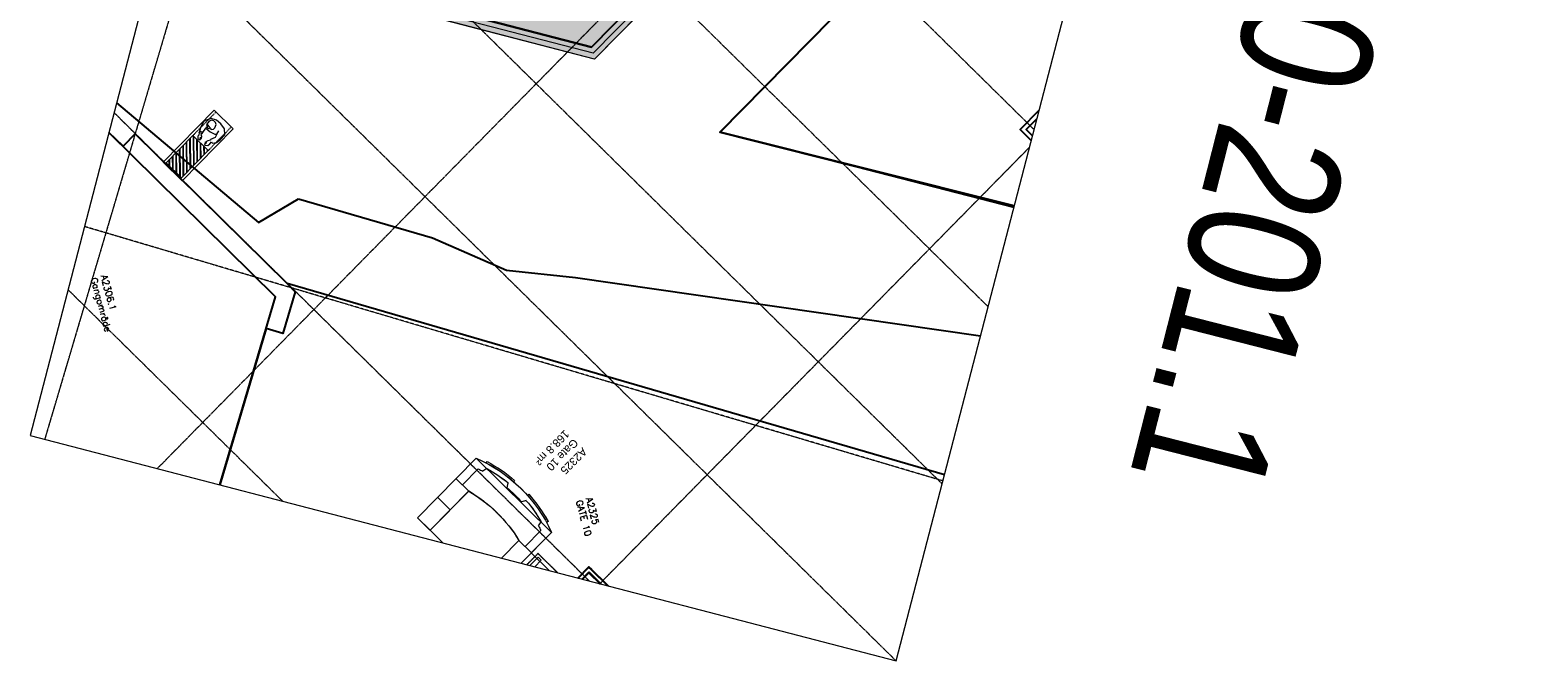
# Model space of a CAD drawing. Header units: millimetres. Extents: x 1589461 to 1701858, y 2333614 to 2610588.
# Tile 1 of 50: x 1589461 to 1623729, y 2333614 to 2347942. Entities that reach past the tile are written whole.
import ezdxf
from ezdxf.enums import TextEntityAlignment as Align

# ---------------------------------------------------------------- set-up
doc = ezdxf.new("R2010")
doc.units = ezdxf.units.MM
for name, pattern in [('Dash', [6.35, 3.175, -3.175]), ('zv001-h02-a-200-1-0001$0$Grid Line', [22.225, 12.7, -3.175, 3.175, -3.175]), ('zv001-h02-a-200-1-0001$0$IMPORT-HIDDEN _4_', [4.7625, 3.175, -1.5875])]:
    doc.linetypes.add(name, pattern=pattern)
for name, color, linetype, lineweight in [('A200 - Bank', 7, 'Continuous', 5), ('A852-TYNN', 7, 'Continuous', 5), ('G-ANNO-TEXT', 7, 'Continuous', 30), ('zv001-h02-a-200-1-0001$0$24_Innervegg', 7, 'Continuous', 0), ('zv001-h02-a-200-1-0001$0$271_Fast inventar', 7, 'Continuous', 0), ('zv001-h02-a-200-1-0001$0$822_Akselinjer', 7, 'Continuous', 0), ('zv001-h02-a-200-1-0001$0$83_Tekst', 7, 'Continuous', 0)]:
    doc.layers.add(name, color=color, linetype=linetype, lineweight=lineweight)
doc.layers.add('A200-14_Kiosk', color=7, linetype='Continuous', lineweight=5, true_color=0xc7d6ef)
for name, color, linetype in [('isy-zv001-h02$0$A861 soner eks', 255, 'Continuous'), ('isy-zv001-h02$0$A861-utgåtte rom', 255, 'Continuous'), ('isy-zv001-h02$0$A862-B-T', 255, 'Continuous'), ('isy-zv001-h02$0$A862-N-RLin', 255, 'Continuous'), ('isy-zv001-h02$0$A862-N-T', 255, 'Continuous'), ('isy-zv001-h02$0$A862-NA', 255, 'Continuous'), ('isy-zv001-h02$0$A862-NR', 255, 'Continuous')]:
    doc.layers.add(name, color=color, linetype=linetype)
doc.styles.add('Arial_5', font='arial.ttf', dxfattribs={"width": 0.8, "height": 2})
doc.styles.add('isy-zv001-h02$0$ROMANS', font='romans.shx')
doc.styles.add('isy-zv001-h02$0$Standard', font='txt')
doc.styles.add('zv001-h02-a-200-1-0001$0$Arial_2', font='arial.ttf', dxfattribs={"height": 500})

# ---------------------------------------------------------------- blocks, each defined once
blk = doc.blocks.new('isy-zv001-h02$0$Arkiv_0.975_234', base_point=(302896, 40813))
at = {"linetype": 'Continuous', "style": 'isy-zv001-h02$0$Standard', "flags": 1}
for tag in ['floor_f', 'ROOM_WALLS_SURF', 'ROOM_DOORS_SURF', 'ROOM_WINDS_SURF', 'ROOM_BASELEV', 'ROOM_HEIGHT', 'ROOM_NET_AREA', 'ROOM_REDUCED_AREA', 'ROOM_CALC_AREA', 'ROOM_VOLUME']:
    blk.add_attdef(tag, text='', height=2000, dxfattribs=at).set_placement((302896, 39780), align=Align.BOTTOM_LEFT)
at = {"layer": 'isy-zv001-h02$0$A862-B-T', "linetype": 'Continuous', "style": 'isy-zv001-h02$0$Standard'}
blk.add_attdef('Bruttoareal', text='', height=2000, dxfattribs=at).set_placement((302896, 39780), align=Align.BOTTOM_LEFT)
at = {"layer": 'isy-zv001-h02$0$A862-N-T', "color": 2, "style": 'isy-zv001-h02$0$Standard'}
blk.add_attdef('Nettoareal', text='', height=125, dxfattribs=at).set_placement((302614, 40515), align=Align.BOTTOM_LEFT)
at = {"layer": 'isy-zv001-h02$0$A862-NA', "color": 1, "style": 'isy-zv001-h02$0$Standard'}
blk.add_attdef('ROOM_NAME', text='', height=125, dxfattribs=at).set_placement((302614, 40702), align=Align.BOTTOM_LEFT)
at = {"layer": 'isy-zv001-h02$0$A862-NR', "style": 'isy-zv001-h02$0$Standard'}
blk.add_attdef('ROOM_NUMBER', text='', height=125, dxfattribs=at).set_placement((302614, 40890), align=Align.BOTTOM_LEFT)
blk = doc.blocks.new('A$C08C80EA1')
at = {"layer": 'A200 - Bank'}
for p, q in [((24, 455), (0, 315)), ((118, 552), (24, 455)), ((272, 560), (118, 552)), ((233, 412), (148, 392)), ((233, 414), (313, 442)), ((262, 381), (233, 414)), ((301, 266), (262, 381)), ((368, 540), (272, 560)), ((313, 442), (422, 392)), ((449, 479), (368, 540)), ((422, 392), (432, 406)), ((432, 406), (485, 369)), ((441, 448), (449, 479)), ((500, 457), (441, 448)), ((485, 369), (558, 353)), ((560, 450), (500, 457)), ((534, 371), (548, 384)), ((560, 367), (534, 371)), ((548, 384), (593, 371)), ((558, 353), (560, 367)), ((603, 394), (560, 450)), ((593, 371), (603, 394)), ((0, 315), (12, 181)), ((12, 181), (71, 73)), ((87, 250), (63, 205)), ((63, 205), (63, 154)), ((63, 154), (85, 110)), ((71, 73), (195, 8)), ((85, 110), (144, 79)), ((160, 278), (87, 250)), ((144, 79), (238, 93)), ((205, 284), (160, 278)), ((195, 8), (250, 0)), ((252, 246), (205, 284)), ((231, 104), (238, 170)), ((233, 215), (244, 229)), ((238, 170), (233, 215)), ((238, 93), (258, 134)), ((244, 229), (252, 246)), ((250, 0), (368, 41)), ((258, 191), (252, 225)), ((278, 179), (258, 191)), ((258, 134), (278, 154)), ((278, 154), (278, 179)), ((309, 144), (278, 132)), ((311, 142), (301, 266)), ((428, 162), (311, 142)), ((368, 41), (457, 85)), ((430, 156), (428, 162)), ((457, 166), (430, 156)), ((432, 158), (457, 87)), ((461, 154), (457, 166)), ((457, 85), (487, 97)), ((493, 166), (461, 154)), ((461, 154), (489, 95)), ((487, 97), (534, 138)), ((510, 209), (493, 166)), ((546, 237), (510, 209)), ((534, 201), (554, 227)), ((556, 201), (534, 201)), ((534, 138), (567, 136)), ((554, 227), (546, 237)), ((579, 233), (556, 201)), ((567, 136), (609, 177)), ((595, 227), (579, 233)), ((609, 177), (595, 227))]:
    blk.add_line(p, q, dxfattribs=at)
blk = doc.blocks.new('A$Cfeaf4175')
at = {"layer": 'A200 - Bank'}
h = blk.add_hatch(dxfattribs=at)
h.set_pattern_fill('ANSI31', color=256, scale=0.025, angle=-90)
h.set_pattern_definition([(315, (1.4006, 1.615), (0.0561266, 0.0561266), [])])
h.paths.add_polyline_path([(1.157, 0.75), (1.644, 0.75), (1.644, 1.615), (1.157, 1.615)])
at = {"layer": 'A200 - Bank', "linetype": 'Dash', "ltscale": 0.0005}
for p, q in [((1.157, 0.75), (1.157, 0)), ((1.644, 0.75), (1.644, 0))]:
    blk.add_line(p, q, dxfattribs=at)
at = {"layer": 'A200 - Bank'}
for points in [[(1.701, 1.653), (1.701, 0), (1.101, 0), (1.101, 1.653)], [(1.157, 0.75), (1.644, 0.75), (1.644, 1.615), (1.157, 1.615)]]:
    blk.add_lwpolyline(points, close=True, dxfattribs=at)
at = {"layer": 'A200 - Bank', "flags": 128}
blk.add_lwpolyline([(1.101, 1.653), (1.701, 1.653), (1.701, 0), (1.101, 0), (1.101, 1.653)], close=True, dxfattribs=at)
blk.add_lwpolyline([(1.101, 1.653), (1.701, 1.653), (1.701, 0), (1.101, 0), (1.101, 1.653)], close=True, dxfattribs=at)
at = {"layer": 'A200 - Bank', "xscale": 0.0009999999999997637, "yscale": 0.0009999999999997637, "zscale": 0.0009999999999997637, "rotation": 89.99999999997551}
blk.add_blockref('A$C08C80EA1', (1.69, 0.113), dxfattribs=at)

msp = doc.modelspace()

# ---------------------------------------------------------------- hatches: boundary and pattern name
at = {"layer": 'A200-14_Kiosk', "transparency": 33554687}
h = msp.add_hatch(color=256, dxfattribs=at)
h.dxf.hatch_style = 1
edge = h.paths.add_edge_path()
edge.add_line((1612648, 2362528), (1614629, 2360598))
edge.add_line((1614629, 2360598), (1615039, 2360193))
edge.add_line((1615039, 2360193), (1602291, 2347285))
edge.add_line((1602291, 2347285), (1597412, 2348553))
edge.add_line((1597412, 2348553), (1597543, 2349056))
edge.add_line((1597543, 2349056), (1597055, 2349871))
edge.add_arc((1596987, 2350880), 1012, 273.8639, 315.1844)
edge.add_line((1597704, 2350167), (1605138, 2357701))
edge.add_line((1605138, 2357701), (1606537, 2356323))
edge.add_line((1606537, 2356323), (1612648, 2362528))
edge = h.paths.add_edge_path(flags=16)
edge.add_arc((1611068, 2356983), 176, 0, 360)
edge = h.paths.add_edge_path(flags=16)
edge.add_arc((1606014, 2351855), 176, 0, 360)

# ---------------------------------------------------------------- linework, layer by layer
at = {"layer": 'A852-TYNN'}
for points in [[(1609141, 2333614), (1618820, 2370843), (1599140, 2375960), (1589461, 2338731)], [(1592487, 2344943), (1593644, 2346123), (1594072, 2345703), (1592915, 2344522)], [(1592487, 2344943), (1593644, 2346123), (1594072, 2345703), (1592915, 2344523)]]:
    msp.add_lwpolyline(points, close=True, dxfattribs=at)
msp.add_lwpolyline([(1612648, 2362528), (1614629, 2360598), (1615039, 2360193), (1602291, 2347285), (1597412, 2348553), (1597543, 2349056), (1597055, 2349871, 0.182274), (1597704, 2350167), (1605138, 2357701), (1606537, 2356323)], format="xyb", close=True, dxfattribs=at)
for points in [[(1611816, 2343905), (1605133, 2345625), (1614819, 2355456)], [(1598850, 2336290), (1598268, 2336862), (1599602, 2338216), (1601312, 2336532), (1600852, 2336068), (1601264, 2335662)]]:
    msp.add_lwpolyline(points, dxfattribs=at)
at = {"layer": 'isy-zv001-h02$0$A861-utgåtte rom'}
for p, q in [((1605133, 2345625), (1614820, 2355459)), ((1591427, 2346292), (1594653, 2343571)), ((1611826, 2343942), (1605133, 2345625)), ((1594653, 2343571), (1595562, 2344108)), ((1595562, 2344108), (1598603, 2343224)), ((1598603, 2343224), (1600284, 2342489)), ((1600284, 2342489), (1601858, 2342321)), ((1601858, 2342321), (1611061, 2341001))]:
    msp.add_line(p, q, dxfattribs=at)
at = {"layer": 'isy-zv001-h02$0$A862-N-RLin'}
msp.add_lwpolyline([(1612653, 2362545), (1614629, 2360598), (1614541, 2360510), (1614762, 2360293), (1602216, 2347557), (1598041, 2348643), (1600151, 2350785), (1600851, 2351496), (1603272, 2353953), (1603314, 2353996), (1602385, 2354907), (1605138, 2357701), (1606533, 2356334)], close=True, dxfattribs=at)
for points in [[(1592663, 2351045), (1593135, 2350926), (1594106, 2350650), (1595462, 2350264), (1596433, 2349989), (1596718, 2349907), (1597055, 2349871), (1597543, 2349056), (1597511, 2348935), (1598162, 2348766), (1598041, 2348643), (1602216, 2347557), (1614762, 2360293), (1614541, 2360510), (1616009, 2361977), (1616175, 2361814), (1616579, 2362224)], [(1614819, 2355454), (1605140, 2345626), (1611824, 2343935)], [(1611827, 2343948), (1605145, 2345628), (1614817, 2355448)], [(1612393, 2346124), (1611960, 2345684), (1612214, 2345433)], [(1612243, 2345545), (1612101, 2345685), (1612343, 2345930)], [(1593769, 2337611), (1595035, 2341886), (1591251, 2345614)], [(1610240, 2337842), (1595300, 2342185), (1591848, 2345586), (1591572, 2345304), (1591252, 2345620)], [(1610240, 2337842), (1595300, 2342185), (1595487, 2342001), (1595205, 2341052), (1594822, 2341165), (1593769, 2337611)], [(1601907, 2335495), (1602161, 2335753), (1602609, 2335312)], [(1602014, 2335467), (1602160, 2335615), (1602416, 2335362)]]:
    msp.add_lwpolyline(points, dxfattribs=at)
at = {"layer": 'zv001-h02-a-200-1-0001$0$24_Innervegg'}
for p, q in [((1591848, 2345586), (1591568, 2345301)), ((1591849, 2345585), (1591568, 2345300)), ((1591568, 2345301), (1595035, 2341886)), ((1591568, 2345300), (1595035, 2341885)), ((1595163, 2342321), (1591848, 2345586)), ((1595164, 2342319), (1591849, 2345585)), ((1595486, 2342003), (1595163, 2342321)), ((1595487, 2342001), (1595164, 2342319)), ((1595035, 2341886), (1594821, 2341165)), ((1595035, 2341885), (1594821, 2341164)), ((1595205, 2341052), (1595486, 2342003)), ((1595205, 2341050), (1595487, 2342001)), ((1594821, 2341165), (1595205, 2341052)), ((1594821, 2341164), (1595205, 2341050)), ((1602161, 2335753), (1601907, 2335495)), ((1602161, 2335752), (1601908, 2335495)), ((1602161, 2335735), (1601921, 2335491)), ((1602162, 2335734), (1601922, 2335491)), ((1602170, 2335744), (1602161, 2335753)), ((1602171, 2335743), (1602161, 2335752)), ((1602161, 2335735), (1602211, 2335686)), ((1602162, 2335734), (1602211, 2335685)), ((1602229, 2335686), (1602170, 2335744)), ((1602230, 2335685), (1602171, 2335743)), ((1602162, 2335636), (1601999, 2335471)), ((1602162, 2335635), (1602001, 2335471)), ((1602014, 2335467), (1602162, 2335618)), ((1602015, 2335467), (1602162, 2335616)), ((1602162, 2335636), (1602171, 2335627)), ((1602162, 2335635), (1602172, 2335626)), ((1602162, 2335618), (1602423, 2335361)), ((1602162, 2335616), (1602421, 2335361)), ((1602171, 2335627), (1602448, 2335354)), ((1602172, 2335626), (1602447, 2335355)), ((1602211, 2335686), (1602220, 2335677)), ((1602211, 2335685), (1602221, 2335675)), ((1602220, 2335677), (1602583, 2335319)), ((1602221, 2335675), (1602582, 2335319)), ((1602609, 2335312), (1602229, 2335686)), ((1602607, 2335313), (1602230, 2335685))]:
    msp.add_line(p, q, dxfattribs=at)
at = {"layer": 'zv001-h02-a-200-1-0001$0$271_Fast inventar'}
for p, q in [((1599826, 2338106), (1599845, 2338142)), ((1599826, 2338105), (1599845, 2338140)), ((1599428, 2337471), (1599143, 2337752)), ((1599645, 2337977), (1599288, 2337614)), ((1599645, 2337976), (1599288, 2337613)), ((1599843, 2337987), (1599752, 2337922)), ((1599843, 2337985), (1599752, 2337921)), ((1599428, 2337470), (1599143, 2337751)), ((1600303, 2337547), (1600329, 2337655)), ((1600303, 2337546), (1600329, 2337654)), ((1600472, 2337714), (1600446, 2337684)), ((1600472, 2337713), (1600446, 2337683)), ((1599009, 2337046), (1598724, 2337327)), ((1599009, 2337045), (1598724, 2337325)), ((1600738, 2337253), (1600630, 2337224)), ((1600738, 2337251), (1600631, 2337223)), ((1600767, 2337372), (1600797, 2337398)), ((1600767, 2337370), (1600797, 2337397)), ((1601014, 2336680), (1601077, 2336772)), ((1601014, 2336678), (1601077, 2336770)), ((1601234, 2336778), (1601199, 2336759)), ((1601234, 2336777), (1601199, 2336757)), ((1600713, 2336211), (1601070, 2336574)), ((1600713, 2336209), (1601070, 2336572)), ((1600853, 2336068), (1600568, 2336349)), ((1600853, 2336067), (1600568, 2336347))]:
    msp.add_line(p, q, dxfattribs=at)
at = {"layer": 'zv001-h02-a-200-1-0001$0$271_Fast inventar', "flags": 128}
for points in [[(1612572, 2362450), (1614762, 2360293), (1602216, 2347557), (1596436, 2349060)], [(1614355, 2360307), (1614569, 2360097), (1602216, 2347557), (1597474, 2348790), (1597543, 2349056), (1596575, 2349308), (1596736, 2349898), (1597295, 2349739), (1605138, 2357701), (1606536, 2356323), (1612379, 2362254), (1614355, 2360307)], [(1614936, 2360121), (1602291, 2347285), (1596444, 2348804)], [(1614851, 2360205), (1602254, 2347418), (1596474, 2348920)], [(1599601, 2338217), (1598268, 2336864), (1598553, 2336583), (1599430, 2337474)], [(1599602, 2338216), (1598268, 2336862), (1598553, 2336582), (1599430, 2337472)], [(1601311, 2336533), (1600618, 2335830)], [(1601312, 2336532), (1600620, 2335830)], [(1600171, 2335946), (1600570, 2336351)], [(1600173, 2335946), (1600570, 2336350)], [(1600818, 2335778), (1601007, 2335970), (1601078, 2335900), (1600930, 2335749)], [(1600820, 2335778), (1601008, 2335968), (1601079, 2335898), (1600931, 2335749)]]:
    msp.add_lwpolyline(points, dxfattribs=at)
at = {"layer": 'zv001-h02-a-200-1-0001$0$271_Fast inventar', "linetype": 'zv001-h02-a-200-1-0001$0$IMPORT-HIDDEN _4_'}
for points in [[(1601003, 2336054), (1600749, 2335796)], [(1601003, 2336053), (1600750, 2335796)], [(1601451, 2335614), (1601003, 2336054)], [(1601449, 2335614), (1601003, 2336053)]]:
    msp.add_lwpolyline(points, dxfattribs=at)
at = {"layer": 'zv001-h02-a-200-1-0001$0$271_Fast inventar', "extrusion": (0, 0, -1)}
for centre, radius, start, end in [((-1598269, 2335154), 3340, 113.5077, 155.6172), ((-1598269, 2335153), 3340, 113.5077, 155.6172), ((-1598267, 2335152), 3380, 117.8293, 130.7184), ((-1598267, 2335151), 3380, 117.8293, 130.7184), ((-1598269, 2335154), 3140, 115.9931, 118.1828), ((-1598269, 2335153), 3140, 115.9931, 118.1828), ((-1598269, 2335154), 3240, 119.0669, 129.4808), ((-1598269, 2335153), 3240, 119.0669, 129.4808), ((-1597743, 2334621), 3314, 120.5945, 148.5303), ((-1597744, 2334619), 3314, 120.5945, 148.5303), ((-1598269, 2335154), 3140, 130.3649, 138.7599), ((-1598269, 2335153), 3140, 130.3649, 138.7599), ((-1598269, 2335154), 3240, 139.6441, 150.0579), ((-1598269, 2335153), 3240, 139.6441, 150.0579), ((-1598269, 2335154), 3380, 138.4064, 151.2955), ((-1598269, 2335153), 3380, 138.4064, 151.2955), ((-1598269, 2335154), 3140, 150.9421, 153.1317), ((-1598269, 2335153), 3140, 150.9421, 153.1317)]:
    msp.add_arc(centre, radius, start, end, dxfattribs=at)
at = {"layer": 'zv001-h02-a-200-1-0001$0$822_Akselinjer', "color": 251, "linetype": 'zv001-h02-a-200-1-0001$0$Grid Line', "true_color": 0x636466}
for p, q in [((1592348, 2337980), (1616705, 2362707)), ((1592349, 2337980), (1616704, 2362704)), ((1612279, 2345684), (1595552, 2362160)), ((1612279, 2345683), (1595552, 2362159)), ((1611233, 2341661), (1594506, 2358137)), ((1611233, 2341660), (1594506, 2358136)), ((1595441, 2357720), (1589791, 2338645)), ((1595442, 2357718), (1589792, 2338645)), ((1610187, 2337637), (1593460, 2354113)), ((1610187, 2337638), (1593461, 2354114)), ((1609141, 2333614), (1592414, 2350090)), ((1609141, 2333615), (1592415, 2350091)), ((1602171, 2335426), (1591368, 2346067)), ((1602173, 2335426), (1591369, 2346068)), ((1602405, 2335365), (1612175, 2345283)), ((1602407, 2335365), (1612174, 2345281)), ((1610204, 2337703), (1590696, 2343481)), ((1610204, 2337702), (1590696, 2343480)), ((1595202, 2337238), (1590323, 2342045)), ((1595203, 2337238), (1590323, 2342045))]:
    msp.add_line(p, q, dxfattribs=at)

# ---------------------------------------------------------------- block references
at = {"layer": 'A200 - Bank'}
for xscale, yscale, zscale, rotation in [(1000.000000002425, 1000.000000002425, 1000.000000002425, 135.5593849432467), (1000.000000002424, 1000.000000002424, 1000.000000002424, 135.5616240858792), (1000.000000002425, 1000.000000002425, 1000.000000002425, 135.5615849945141)]:
    msp.add_blockref('A$Cfeaf4175', (1594858, 2344932), dxfattribs=dict(at, xscale=xscale, yscale=yscale, zscale=zscale, rotation=rotation))
at = {"layer": 'isy-zv001-h02$0$A861 soner eks', "linetype": 'Continuous'}
ref = msp.add_blockref('isy-zv001-h02$0$Arkiv_0.975_234', (1590974, 2342038, 0), dxfattribs=dict(at, rotation=285))
ref.add_attrib('ROOM_NAME', 'Gangområde', dxfattribs={"layer": 'isy-zv001-h02$0$A862-NA', "color": 1, "height": 150, "rotation": 285, "style": 'isy-zv001-h02$0$ROMANS'}).set_placement((1590793, 2342282, 0), align=Align.BOTTOM_LEFT)
ref.add_attrib('ROOM_NUMBER', 'A2306.1', dxfattribs={"layer": 'isy-zv001-h02$0$A862-NR', "height": 150, "rotation": 285, "style": 'isy-zv001-h02$0$ROMANS'}).set_placement((1591022, 2342345, 0), align=Align.BOTTOM_LEFT)
ref = msp.add_blockref('isy-zv001-h02$0$Arkiv_0.975_234', (1601999, 2336985, 0), dxfattribs=dict(at, rotation=285))
ref.add_attrib('ROOM_NAME', 'GATE 10', dxfattribs={"layer": 'isy-zv001-h02$0$A862-NA', "color": 1, "height": 150, "rotation": 285, "style": 'isy-zv001-h02$0$ROMANS'}).set_placement((1601819, 2337229, 0), align=Align.BOTTOM_LEFT)
ref.add_attrib('ROOM_NUMBER', 'A2325', dxfattribs={"layer": 'isy-zv001-h02$0$A862-NR', "height": 150, "rotation": 285, "style": 'isy-zv001-h02$0$ROMANS'}).set_placement((1602047, 2337292, 0), align=Align.BOTTOM_LEFT)

# ---------------------------------------------------------------- texts
at = {"layer": 'G-ANNO-TEXT', "style": 'Arial_5', "width": 0.8}
msp.add_text('ZV001-350-201.1', height=3000, rotation=255.7, dxfattribs=at).set_placement((1620891, 2363137))
at = {"layer": 'zv001-h02-a-200-1-0001$0$83_Tekst', "linetype": 'Continuous', "char_height": 180, "width": 1187.56, "attachment_point": 1, "rotation": 225.1977, "line_spacing_factor": 0.941778, "style": 'zv001-h02-a-200-1-0001$0$Arial_2'}
for insert in [(1602137, 2338348), (1602138, 2338347)]:
    msp.add_mtext('A2325\\PGate 10\\P168.8 m²', dxfattribs=dict(at, insert=insert))

doc.saveas('drawing.dxf')
